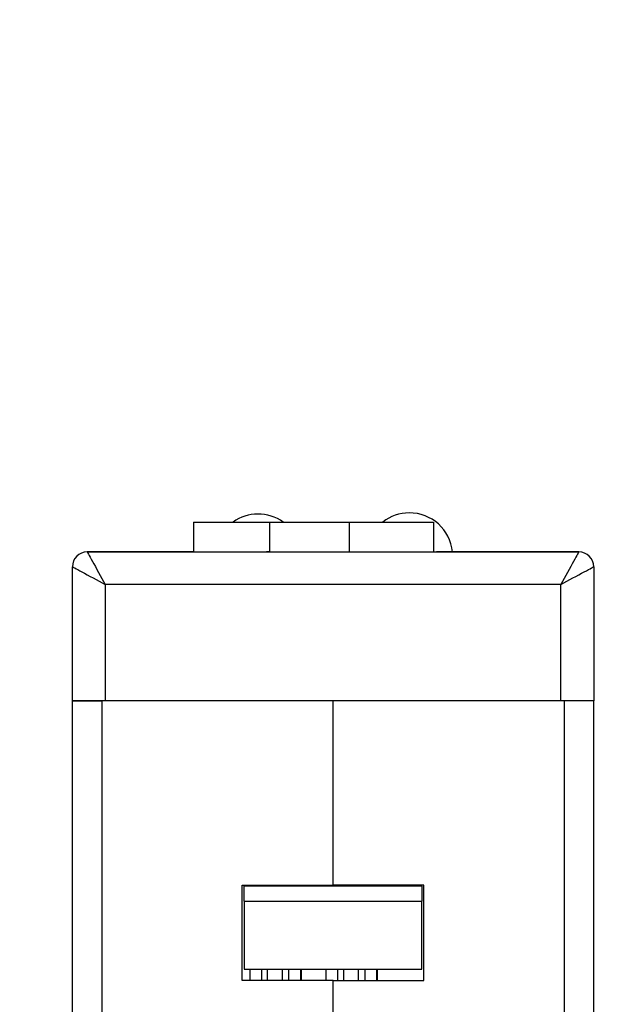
# Model space of a CAD drawing. Header units: millimetres. Extents: x 37 to 294, y 62 to 203.
# Tile 2 of 16: x 63 to 83, y 147 to 180. Entities that reach past the tile are written whole.
import ezdxf

# ---------------------------------------------------------------- set-up
doc = ezdxf.new("R2010")
doc.units = ezdxf.units.MM
doc.header["$MEASUREMENT"] = 0
doc.layers.add('View', color=7, linetype='CONTINUOUS')

msp = doc.modelspace()

# ---------------------------------------------------------------- linework, layer by layer
at = {"layer": 'View'}
for p, q in [((68.663, 163.361), (68.663, 162.361)), ((71.213, 163.361), (71.213, 162.361)), ((73.888, 163.361), (73.888, 162.361)), ((76.713, 163.361), (76.713, 162.361)), ((65.093, 162.361), (81.593, 162.361)), ((68.563, 162.361), (65.093, 162.361)), ((81.593, 162.361), (77.603, 162.361)), ((64.593, 157.361), (64.593, 161.861)), ((82.093, 161.861), (82.093, 157.361)), ((80.993, 161.261), (65.693, 161.261)), ((65.693, 161.261), (65.693, 157.361)), ((80.993, 157.361), (80.993, 161.261)), ((64.593, 145.348), (64.593, 157.361)), ((65.584, 157.361), (65.584, 146.297)), ((80.993, 157.361), (65.693, 157.361)), ((73.343, 151.161), (73.343, 157.361)), ((73.343, 151.161), (73.343, 157.361)), ((81.102, 157.361), (81.102, 146.297)), ((82.093, 145.348), (82.093, 157.361)), ((70.293, 147.961), (70.293, 151.161)), ((70.293, 147.961), (70.293, 151.161)), ((70.293, 151.161), (73.343, 151.161)), ((70.359, 151.161), (70.359, 151.135)), ((76.393, 151.161), (73.343, 151.161)), ((76.328, 151.135), (76.328, 151.161)), ((76.393, 147.961), (76.393, 151.161)), ((76.393, 147.961), (76.393, 151.161)), ((70.359, 150.627), (70.359, 151.135)), ((76.328, 151.135), (70.359, 151.135)), ((76.328, 151.135), (76.328, 150.627)), ((70.359, 150.627), (70.359, 148.341)), ((70.359, 150.627), (76.328, 150.627)), ((76.328, 148.341), (76.328, 150.627)), ((70.359, 148.341), (76.328, 148.341)), ((70.553, 148.341), (70.553, 147.961)), ((70.555, 148.341), (70.555, 147.961)), ((70.955, 147.961), (70.955, 148.341)), ((71.134, 148.341), (71.134, 147.961)), ((71.634, 148.341), (71.634, 147.961)), ((71.647, 147.961), (71.647, 148.341)), ((71.854, 148.341), (71.854, 147.961)), ((72.254, 148.341), (72.254, 147.961)), ((72.27, 148.341), (72.27, 147.961)), ((72.272, 148.341), (72.272, 147.961)), ((73.107, 148.341), (73.107, 147.961)), ((73.506, 147.961), (73.506, 148.341)), ((73.69, 148.341), (73.69, 147.961)), ((74.19, 148.341), (74.19, 147.961)), ((74.201, 147.961), (74.201, 148.341)), ((74.406, 148.341), (74.406, 147.961)), ((74.806, 148.341), (74.806, 147.961)), ((74.82, 148.341), (74.82, 147.961)), ((73.343, 147.961), (70.293, 147.961)), ((73.343, 146.361), (73.343, 147.961)), ((73.343, 147.961), (76.393, 147.961)), ((73.343, 146.361), (73.343, 147.961))]:
    msp.add_line(p, q, dxfattribs=at)
for centre, radius, start, end in [((71.413, 171.649), 8.588, 254.811, 254.811), ((73.963, 171.649), 8.588, 285.1893, 285.1893), ((73.963, 171.649), 8.588, 254.811, 254.811), ((73.963, 171.649), 8.588, 254.811, 254.811), ((70.83, 162.18), 1.45, 90.45, 125.413), ((70.83, 162.18), 1.45, 54.5866, 90.45), ((75.91, 162.22), 1.45, 90.45, 128.05), ((75.91, 162.22), 1.45, 5.6137, 90.45), ((71.413, 171.649), 8.588, 285.1893, 285.1894), ((73.963, 171.649), 8.588, 285.1893, 285.1894), ((65.093, 161.861), 0.5, 90, 180), ((65.093, 161.861), 0.5, 90, 180), ((81.593, 161.861), 0.5, 0, 90), ((81.593, 161.861), 0.5, 0, 90)]:
    msp.add_arc(centre, radius, start, end, dxfattribs=at)
for points, degree, knots in [([(68.663, 163.361), (68.67, 163.361), (68.678, 163.361), (68.702, 163.361), (68.725, 163.361), (68.764, 163.361), (68.803, 163.361), (68.857, 163.361), (68.911, 163.361), (68.979, 163.361), (69.047, 163.361), (69.129, 163.361), (69.21, 163.361), (69.304, 163.361), (69.399, 163.361), (69.504, 163.361), (69.61, 163.361), (69.726, 163.361), (69.842, 163.361), (69.967, 163.361), (70.093, 163.361), (70.225, 163.361), (70.358, 163.361), (70.496, 163.361), (70.635, 163.361), (70.92, 163.361), (71.213, 163.361)], 2, [4.74582, 4.74582, 4.74582, 4.85283, 4.85283, 4.95984, 4.95984, 5.06685, 5.06685, 5.17386, 5.17386, 5.28087, 5.28087, 5.38788, 5.38788, 5.49489, 5.49489, 5.6019, 5.6019, 5.70892, 5.70892, 5.81593, 5.81593, 5.92294, 5.92294, 6.02995, 6.02995, 6.24397, 6.24397, 6.24397]), ([(71.213, 163.361), (71.221, 163.361), (71.23, 163.361), (71.255, 163.361), (71.28, 163.361), (71.321, 163.361), (71.362, 163.361), (71.419, 163.361), (71.476, 163.361), (71.548, 163.361), (71.62, 163.361), (71.707, 163.361), (71.793, 163.361), (71.893, 163.361), (71.992, 163.361), (72.104, 163.361), (72.215, 163.361), (72.337, 163.361), (72.459, 163.361), (72.591, 163.361), (72.722, 163.361), (72.861, 163.361), (72.999, 163.361), (73.144, 163.361), (73.289, 163.361), (73.585, 163.361), (73.888, 163.361)], 2, [4.73968, 4.73968, 4.73968, 4.84993, 4.84993, 4.96018, 4.96018, 5.07043, 5.07043, 5.18068, 5.18068, 5.29093, 5.29093, 5.40118, 5.40118, 5.51143, 5.51143, 5.62168, 5.62168, 5.73193, 5.73193, 5.84218, 5.84218, 5.95243, 5.95243, 6.06268, 6.06268, 6.28319, 6.28319, 6.28319]), ([(73.888, 163.361), (74.045, 163.361), (74.202, 163.361), (74.514, 163.361), (74.815, 163.361), (74.962, 163.361), (75.108, 163.361), (75.246, 163.361), (75.385, 163.361), (75.514, 163.361), (75.644, 163.361), (75.762, 163.361), (75.881, 163.361), (75.987, 163.361), (76.093, 163.361), (76.185, 163.361), (76.277, 163.361), (76.354, 163.361), (76.431, 163.361), (76.492, 163.361), (76.553, 163.361), (76.597, 163.361), (76.642, 163.361), (76.668, 163.361), (76.695, 163.361), (76.704, 163.361), (76.713, 163.361)], 2, [0, 0, 0, 0.114149, 0.114149, 0.342447, 0.342447, 0.456597, 0.456597, 0.570746, 0.570746, 0.684895, 0.684895, 0.799044, 0.799044, 0.913193, 0.913193, 1.02734, 1.02734, 1.14149, 1.14149, 1.25564, 1.25564, 1.36979, 1.36979, 1.48394, 1.48394, 1.59809, 1.59809, 1.59809]), ([(65.093, 162.361), (65.091, 162.365), (65.15, 162.258), (65.269, 162.039), (65.386, 161.824), (65.552, 161.519), (65.693, 161.261)], 3, [0, 0, 0, 0, 0.785398, 0.785398, 0.785398, 1.5708, 1.5708, 1.5708, 1.5708]), ([(68.563, 162.361), (68.57, 162.361), (68.578, 162.361), (68.602, 162.361), (68.625, 162.361), (68.663, 162.361), (68.702, 162.361), (68.755, 162.361), (68.809, 162.361), (68.876, 162.361), (68.944, 162.361), (69.025, 162.361), (69.106, 162.361), (69.2, 162.361), (69.294, 162.361), (69.399, 162.361), (69.505, 162.361), (69.621, 162.361), (69.737, 162.361), (69.862, 162.361), (69.987, 162.361), (70.119, 162.361), (70.252, 162.361), (70.391, 162.361), (70.531, 162.361), (70.817, 162.361), (71.113, 162.361)], 2, [0, 0, 0, 0.104677, 0.104677, 0.209354, 0.209354, 0.314031, 0.314031, 0.418708, 0.418708, 0.523385, 0.523385, 0.628062, 0.628062, 0.732739, 0.732739, 0.837417, 0.837417, 0.942094, 0.942094, 1.04677, 1.04677, 1.15145, 1.15145, 1.25612, 1.25612, 1.46548, 1.46548, 1.46548]), ([(71.113, 162.361), (71.184, 162.361), (71.395, 162.361), (71.735, 162.361), (72.186, 162.361), (72.726, 162.361), (73.329, 162.361), (73.963, 162.361), (74.597, 162.361), (75.2, 162.361), (75.74, 162.361), (76.191, 162.361), (76.531, 162.361), (76.742, 162.361), (76.813, 162.361)], 1, [0, 0, 0.224399, 0.448799, 0.673198, 0.897598, 1.122, 1.3464, 1.5708, 1.7952, 2.0196, 2.24399, 2.46839, 2.69279, 2.91719, 3.14159, 3.14159]), ([(77.603, 162.361), (77.602, 162.361), (77.6, 162.361), (77.599, 162.361), (77.594, 162.361), (77.59, 162.361), (77.585, 162.361), (77.578, 162.361), (77.571, 162.361), (77.563, 162.361), (77.553, 162.361), (77.543, 162.361), (77.533, 162.361), (77.52, 162.361), (77.507, 162.361), (77.494, 162.361), (77.464, 162.361), (77.43, 162.361), (77.392, 162.361), (77.253, 162.361), (77.052, 162.361), (76.813, 162.361)], 3, [3.14159, 3.14159, 3.14159, 3.14159, 3.21588, 3.21588, 3.21588, 3.29016, 3.29016, 3.29016, 3.36444, 3.36444, 3.36444, 3.43873, 3.43873, 3.43873, 3.51301, 3.51301, 3.51301, 3.66158, 3.66158, 3.66158, 4.18156, 4.18156, 4.18156, 4.18156]), ([(81.593, 162.361), (81.595, 162.365), (81.536, 162.258), (81.417, 162.039), (81.3, 161.824), (81.134, 161.519), (80.993, 161.261)], 3, [0, 0, 0, 0, 0.785398, 0.785398, 0.785398, 1.5708, 1.5708, 1.5708, 1.5708]), ([(64.593, 161.861), (64.589, 161.864), (64.697, 161.805), (64.915, 161.686), (65.13, 161.568), (65.435, 161.402), (65.693, 161.261)], 3, [0, 0, 0, 0, 0.785398, 0.785398, 0.785398, 1.5708, 1.5708, 1.5708, 1.5708]), ([(80.993, 161.261), (81.251, 161.402), (81.556, 161.568), (81.771, 161.686), (81.989, 161.805), (82.097, 161.864), (82.093, 161.861)], 3, [4.71239, 4.71239, 4.71239, 4.71239, 5.49779, 5.49779, 5.49779, 6.28319, 6.28319, 6.28319, 6.28319]), ([(64.593, 157.361), (64.595, 157.361), (64.597, 157.361), (64.599, 157.361), (64.605, 157.361), (64.612, 157.361), (64.618, 157.361), (64.628, 157.361), (64.638, 157.361), (64.649, 157.361), (64.663, 157.361), (64.677, 157.361), (64.691, 157.361), (64.709, 157.361), (64.727, 157.361), (64.745, 157.361), (64.766, 157.361), (64.787, 157.361), (64.809, 157.361), (64.834, 157.361), (64.858, 157.361), (64.883, 157.361), (64.91, 157.361), (64.938, 157.361), (64.966, 157.361), (65.025, 157.361), (65.087, 157.361), (65.154, 157.361), (65.288, 157.361), (65.435, 157.361), (65.584, 157.361)], 3, [3.14159, 3.14159, 3.14159, 3.14159, 3.25317, 3.25317, 3.25317, 3.36475, 3.36475, 3.36475, 3.47632, 3.47632, 3.47632, 3.5879, 3.5879, 3.5879, 3.69947, 3.69947, 3.69947, 3.81105, 3.81105, 3.81105, 3.92263, 3.92263, 3.92263, 4.0342, 4.0342, 4.0342, 4.25736, 4.25736, 4.25736, 4.70366, 4.70366, 4.70366, 4.70366]), ([(65.693, 157.361), (65.507, 157.361), (65.33, 157.361), (65.214, 157.361), (65.108, 157.361), (65.057, 157.361), (65.007, 157.361), (64.961, 157.361), (64.915, 157.361), (64.874, 157.361), (64.833, 157.361), (64.797, 157.361), (64.762, 157.361), (64.732, 157.361), (64.702, 157.361), (64.678, 157.361), (64.655, 157.361), (64.638, 157.361), (64.621, 157.361), (64.61, 157.361), (64.6, 157.361), (64.596, 157.361), (64.593, 157.361)], 2, [4.71239, 4.71239, 4.71239, 5.04899, 5.04899, 5.27339, 5.27339, 5.38559, 5.38559, 5.49779, 5.49779, 5.60999, 5.60999, 5.72219, 5.72219, 5.83439, 5.83439, 5.94659, 5.94659, 6.05879, 6.05879, 6.17099, 6.17099, 6.28319, 6.28319, 6.28319]), ([(82.093, 157.361), (82.091, 157.361), (82.088, 157.361), (82.086, 157.361), (82.079, 157.361), (82.072, 157.361), (82.065, 157.361), (82.054, 157.361), (82.043, 157.361), (82.031, 157.361), (82.016, 157.361), (82, 157.361), (81.984, 157.361), (81.964, 157.361), (81.944, 157.361), (81.924, 157.361), (81.901, 157.361), (81.877, 157.361), (81.853, 157.361), (81.826, 157.361), (81.798, 157.361), (81.771, 157.361), (81.74, 157.361), (81.71, 157.361), (81.679, 157.361), (81.613, 157.361), (81.544, 157.361), (81.47, 157.361), (81.321, 157.361), (81.158, 157.361), (80.993, 157.361)], 3, [3.14159, 3.14159, 3.14159, 3.14159, 3.25379, 3.25379, 3.25379, 3.36599, 3.36599, 3.36599, 3.47819, 3.47819, 3.47819, 3.59039, 3.59039, 3.59039, 3.70259, 3.70259, 3.70259, 3.81479, 3.81479, 3.81479, 3.92699, 3.92699, 3.92699, 4.03919, 4.03919, 4.03919, 4.26359, 4.26359, 4.26359, 4.71239, 4.71239, 4.71239, 4.71239]), ([(82.093, 157.361), (82.091, 157.361), (82.089, 157.361), (82.087, 157.361), (82.081, 157.361), (82.074, 157.361), (82.068, 157.361), (82.058, 157.361), (82.048, 157.361), (82.038, 157.361), (82.023, 157.361), (82.009, 157.361), (81.995, 157.361), (81.977, 157.361), (81.959, 157.361), (81.941, 157.361), (81.92, 157.361), (81.899, 157.361), (81.877, 157.361), (81.853, 157.361), (81.828, 157.361), (81.803, 157.361), (81.776, 157.361), (81.748, 157.361), (81.72, 157.361), (81.661, 157.361), (81.599, 157.361), (81.533, 157.361), (81.398, 157.361), (81.251, 157.361), (81.102, 157.361)], 3, [3.14159, 3.14159, 3.14159, 3.14159, 3.25317, 3.25317, 3.25317, 3.36475, 3.36475, 3.36475, 3.47632, 3.47632, 3.47632, 3.5879, 3.5879, 3.5879, 3.69947, 3.69947, 3.69947, 3.81105, 3.81105, 3.81105, 3.92263, 3.92263, 3.92263, 4.0342, 4.0342, 4.0342, 4.25736, 4.25736, 4.25736, 4.70366, 4.70366, 4.70366, 4.70366])]:
    msp.add_open_spline(points, degree=degree, knots=knots, dxfattribs=at)
for points, degree in [([(68.663, 162.361), (68.563, 162.361), (68.563, 162.361)], 2), ([(71.213, 162.361), (71.113, 162.361), (71.113, 162.361)], 2), ([(77.353, 162.361), (77.515, 162.361), (77.603, 162.361), (77.603, 162.361)], 3)]:
    msp.add_open_spline(points, degree=degree, dxfattribs=at)

doc.saveas('drawing.dxf')
